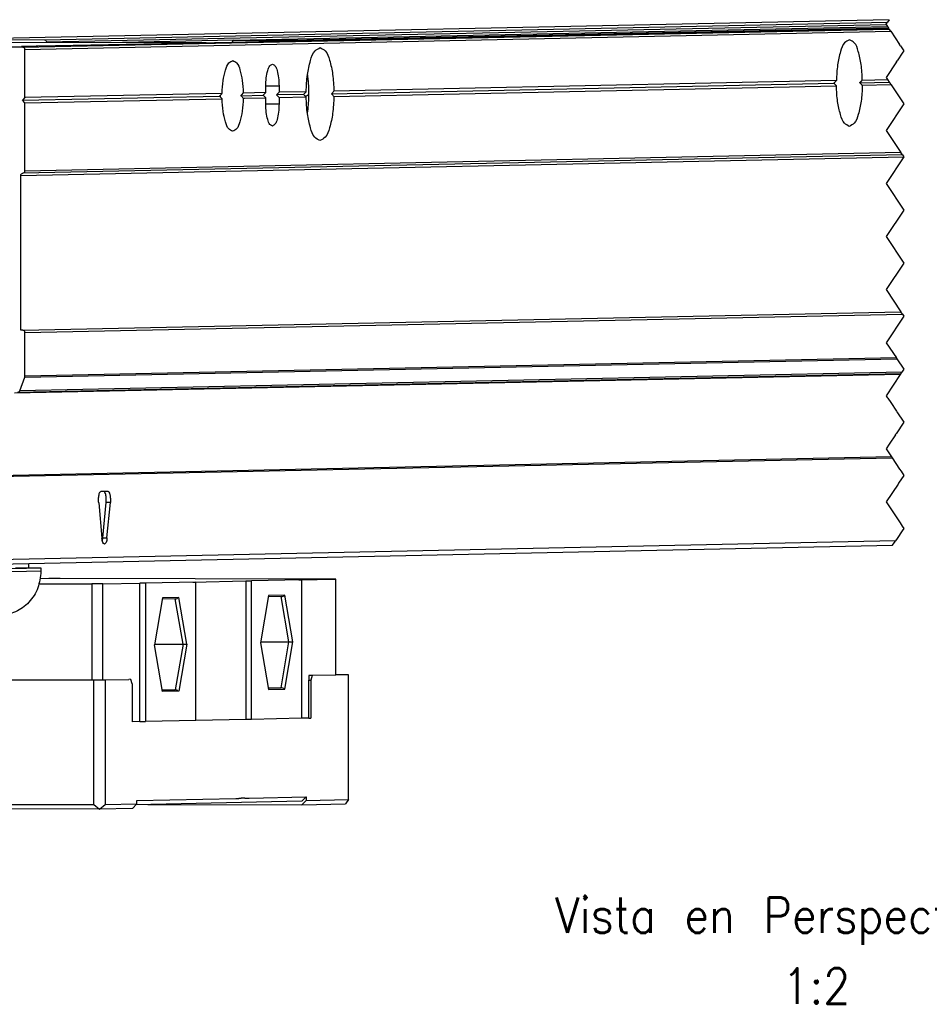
# Model space of a CAD drawing. Header units: inches. Extents: x -235 to 4016, y -109 to 485.
# Tile 12 of 29: x 412 to 463, y 50 to 105. Entities that reach past the tile are written whole.
import ezdxf

# ---------------------------------------------------------------- set-up
doc = ezdxf.new("R2010")
doc.units = ezdxf.units.IN
doc.layers.add('1', color=7, linetype='Continuous')
doc.styles.add('CONVERTER_11', font='txt.shx', dxfattribs={"width": 0.9})

# ---------------------------------------------------------------- blocks, each defined once
blk = doc.blocks.new('L-26_PERFIL__9', base_point=(767.73, 142.94))
at = {"color": 7, "linetype": 'Continuous'}
for p, q in [((921.52, 210.61), (814.46, 208.37)), ((823.56, 207.5), (921.53, 209.55)), ((823.8, 207.25), (921.7, 209.3)), ((826.01, 208.34), (921.33, 210.34)), ((826.25, 208.09), (921.18, 210.08)), ((847.47, 208.3), (921.33, 209.84)), ((853.88, 208.29), (921.43, 209.7)), ((856.18, 208.27), (921.47, 209.63)), ((814.77, 208.37), (826.01, 208.34)), ((847.38, 208.28), (834.82, 208.02)), ((856.24, 208.25), (847.24, 208.05)), ((847.47, 208.3), (852.96, 208.29)), ((852.96, 208.29), (852.96, 208.18)), ((844.3, 208), (813.94, 208.06)), ((819.98, 207.51), (823.41, 207.58)), ((823.56, 207.5), (819.98, 207.51)), ((823.8, 201.8), (823.8, 207.25)), ((847.24, 208.05), (825.27, 207.6)), ((918.48, 203.78), (921.34, 203.84)), ((852.53, 203.1), (851.04, 203.11)), ((851.04, 202.37), (851.04, 203.07)), ((852.53, 203.1), (852.53, 202.4)), ((858.45, 202.23), (915.27, 203.42)), ((915.56, 203.72), (858.74, 202.53)), ((858.74, 201.93), (915.56, 203.12)), ((918.2, 203.48), (921.53, 203.55)), ((921.73, 203.25), (918.48, 203.18)), ((823.52, 201.5), (845.81, 201.97)), ((823.8, 201.8), (823.52, 201.5)), ((823.8, 201.2), (823.52, 201.5)), ((846.1, 202.27), (823.8, 201.8)), ((823.8, 201.2), (846.1, 201.67)), ((848.21, 202.02), (850.75, 202.07)), ((851.04, 202.37), (848.49, 202.32)), ((848.49, 201.72), (848.62, 201.72)), ((848.62, 201.72), (851.04, 201.77)), ((850.75, 202.07), (851.04, 202.37)), ((851.04, 201.77), (850.75, 202.07)), ((851.04, 201.07), (851.04, 201.77)), ((852.53, 202.4), (852.25, 202.11)), ((855.31, 202.17), (852.25, 202.11)), ((852.25, 202.11), (852.53, 201.8)), ((855.6, 202.47), (852.53, 202.4)), ((852.53, 201.8), (855.6, 201.87)), ((852.53, 201.8), (852.53, 201.1)), ((823.8, 193.5), (823.8, 201.2)), ((851.04, 201.11), (852.53, 201.1)), ((823.33, 193), (923.17, 195.09)), ((923.01, 195.33), (823.57, 193.25)), ((922.85, 195.58), (823.8, 193.5)), ((823.33, 175.51), (823.33, 193)), ((823.56, 175.5), (922.84, 177.59)), ((823.8, 175.25), (923.02, 177.33)), ((823.56, 175.5), (823.33, 175.51)), ((823.8, 170.3), (823.8, 175.25)), ((823.79, 170.21), (922.39, 172.27)), ((922.33, 172.36), (823.8, 170.3)), ((922.77, 170.48), (822.61, 168.38)), ((822.99, 168.5), (922.84, 170.59)), ((922.95, 170.75), (823.21, 168.66)), ((823.21, 168.66), (823.79, 170.21)), ((823.79, 170.21), (823.8, 170.3)), ((921.79, 161.17), (819.2, 159.02)), ((819.2, 158.93), (921.85, 161.08)), ((832.42, 157.29), (833.17, 157.31)), ((832.14, 155.99), (832.51, 152)), ((832.61, 152.01), (832.98, 156.02)), ((833.46, 156.02), (832.98, 156.02)), ((833.08, 152.01), (833.46, 156.02)), ((922.23, 151.67), (819.32, 149.52)), ((832.61, 152.01), (833.08, 152.01)), ((819.32, 149.03), (921.9, 151.18)), ((825.61, 148.24), (810.52, 147.93)), ((819.32, 148.51), (825.61, 148.64)), ((822.74, 148.65), (825.61, 148.64)), ((825.61, 148.64), (825.61, 148.24))]:
    blk.add_line(p, q, dxfattribs=at)
at = {"color": 12, "linetype": 'Continuous'}
for p, q in [((921.52, 210.61), (921.33, 210.34)), ((921.17, 210.09), (921.33, 210.34)), ((921.18, 210.08), (921.17, 210.09)), ((921.18, 210.08), (921.33, 209.84)), ((921.33, 209.84), (921.35, 209.83)), ((921.35, 209.83), (921.43, 209.7)), ((921.47, 209.63), (921.43, 209.7)), ((921.53, 209.55), (921.47, 209.63)), ((921.6, 209.45), (921.53, 209.55)), ((921.66, 209.36), (921.6, 209.45)), ((921.7, 209.3), (921.66, 209.36)), ((921.7, 209.3), (922.69, 207.81)), ((922.8, 207.65), (922.69, 207.81)), ((922.8, 207.65), (923.17, 207.09)), ((923.17, 207.09), (923.06, 206.93)), ((923.06, 206.93), (922.41, 205.94)), ((922.36, 205.86), (921.17, 204.09)), ((922.36, 205.86), (922.41, 205.94)), ((921.17, 204.09), (921.34, 203.84)), ((921.34, 203.84), (921.53, 203.55)), ((921.53, 203.55), (921.64, 203.38)), ((921.64, 203.38), (921.67, 203.34)), ((921.67, 203.34), (921.69, 203.32)), ((921.69, 203.32), (921.73, 203.25)), ((921.73, 203.25), (922.43, 202.21)), ((922.43, 202.21), (923.17, 201.09)), ((923.17, 201.09), (921.17, 198.09)), ((921.17, 198.09), (922.85, 195.58)), ((923.17, 195.09), (921.17, 192.09)), ((923.01, 195.33), (922.85, 195.58)), ((923.01, 195.33), (923.17, 195.09)), ((921.17, 192.09), (923.17, 189.09)), ((923.17, 189.09), (921.17, 186.09)), ((921.17, 186.09), (923.17, 183.09)), ((923.17, 183.09), (921.17, 180.09)), ((921.17, 180.09), (922.84, 177.59)), ((923.17, 177.09), (921.17, 174.09)), ((923.02, 177.33), (922.84, 177.59)), ((923.02, 177.33), (923.17, 177.09)), ((921.17, 174.09), (922.33, 172.36)), ((922.39, 172.27), (922.33, 172.36)), ((922.39, 172.27), (923.17, 171.09)), ((922.77, 170.48), (921.17, 168.09)), ((922.84, 170.59), (922.77, 170.48)), ((922.87, 170.63), (922.84, 170.59)), ((922.87, 170.63), (922.95, 170.75)), ((923.17, 171.09), (922.95, 170.75)), ((921.17, 168.09), (921.3, 167.91)), ((921.36, 167.82), (921.3, 167.91)), ((921.36, 167.82), (921.69, 167.32)), ((921.69, 167.32), (922.33, 166.36)), ((922.39, 166.28), (922.33, 166.36)), ((922.39, 166.28), (923.17, 165.09)), ((923.17, 165.09), (922.3, 163.79)), ((922.24, 163.68), (921.52, 162.61)), ((922.24, 163.68), (922.29, 163.78)), ((922.3, 163.79), (922.29, 163.78)), ((921.52, 162.61), (921.17, 162.09)), ((921.17, 162.09), (921.79, 161.17)), ((921.79, 161.17), (921.85, 161.08)), ((921.85, 161.08), (922.7, 159.8)), ((922.7, 159.8), (922.86, 159.56)), ((922.86, 159.56), (923.17, 159.09)), ((922.52, 158.11), (921.17, 156.09)), ((922.59, 158.21), (922.52, 158.11)), ((923.17, 159.09), (922.59, 158.21)), ((921.17, 156.09), (922.75, 153.72)), ((922.75, 153.72), (923, 153.35)), ((923, 152.83), (922.43, 151.97)), ((923, 153.35), (923.17, 153.09)), ((923.16, 153.07), (923, 152.83)), ((923.17, 153.09), (923.16, 153.07)), ((921.9, 151.18), (922.18, 151.6)), ((922.18, 151.6), (922.23, 151.67)), ((922.43, 151.97), (922.23, 151.67))]:
    blk.add_line(p, q, dxfattribs=at)
at = {"color": 7, "linetype": 'Continuous'}
blk.add_arc((822.99, 168.74), 0.239, 271.9746, 340.3639, dxfattribs=at)
for points, knots in [([(826.01, 208.34), (826.07, 208.33), (826.2, 208.29), (826.23, 208.16), (826.25, 208.09)], [0, 0, 0, 0, 0.1840049, 0.3741979, 0.3741979, 0.3741979, 0.3741979]), ([(847.24, 208.05), (847.25, 208.12), (847.28, 208.25), (847.41, 208.28), (847.47, 208.3)], [0, 0, 0, 0, 0.1896804, 0.3692026, 0.3692026, 0.3692026, 0.3692026]), ([(852.96, 208.29), (853.12, 208.29), (853.43, 208.29), (853.73, 208.29), (853.88, 208.29)], [0, 0, 0, 0, 0.4712866, 0.9187209, 0.9187209, 0.9187209, 0.9187209]), ([(853.88, 208.29), (853.89, 208.29), (853.91, 208.29), (853.96, 208.28), (854.01, 208.25), (854.04, 208.22), (854.06, 208.2)], [0, 0, 0, 0, 0.0320022, 0.0578492, 0.1373419, 0.2008355, 0.2008355, 0.2008355, 0.2008355]), ([(856.12, 208.25), (856.13, 208.25), (856.15, 208.26), (856.17, 208.27), (856.18, 208.27)], [0, 0, 0, 0, 0.03272205, 0.06175634, 0.06175634, 0.06175634, 0.06175634]), ([(856.18, 208.27), (856.23, 208.27), (856.33, 208.27), (856.43, 208.26), (856.47, 208.26)], [0, 0, 0, 0, 0.1698375, 0.2908671, 0.2908671, 0.2908671, 0.2908671]), ([(856.47, 208.26), (856.46, 208.26), (856.44, 208.25), (856.4, 208.25), (856.33, 208.25), (856.27, 208.25), (856.24, 208.25)], [0, 0, 0, 0, 0.014901, 0.0583711, 0.1357579, 0.2299557, 0.2299557, 0.2299557, 0.2299557]), ([(917.03, 208.35), (916.83, 208.25), (916.3, 207.98), (915.96, 206.85), (915.63, 205.44), (915.58, 204.33), (915.56, 203.72)], [0, 0, 0, 0, 0.644613, 1.742546, 3.276372, 5.073158, 5.073158, 5.073158, 5.073158]), ([(918.48, 203.78), (918.46, 204.38), (918.41, 205.48), (918.09, 206.87), (917.75, 207.99), (917.23, 208.25), (917.03, 208.35)], [0, 0, 0, 0, 1.775747, 3.287621, 4.36916, 5.006486, 5.006486, 5.006486, 5.006486]), ([(825.27, 207.6), (825.03, 207.6), (824.41, 207.59), (823.79, 207.58), (823.41, 207.58)], [0, 0, 0, 0, 0.718048, 1.852013, 1.852013, 1.852013, 1.852013]), ([(823.8, 207.25), (823.79, 207.32), (823.76, 207.46), (823.63, 207.49), (823.56, 207.5)], [0, 0, 0, 0, 0.1904284, 0.378617, 0.378617, 0.378617, 0.378617]), ([(826.25, 208.09), (826.25, 208.08), (826.25, 208.06), (826.25, 208.04), (826.25, 208.04)], [0, 0, 0, 0, 0.02986338, 0.05906871, 0.05906871, 0.05906871, 0.05906871]), ([(855.6, 202.47), (855.63, 203.12), (855.68, 204.32), (856.03, 205.83), (856.4, 207.05), (856.97, 207.34), (857.18, 207.45)], [0, 0, 0, 0, 1.931801, 3.582192, 4.763795, 5.456782, 5.456782, 5.456782, 5.456782]), ([(857.18, 207.45), (857.39, 207.34), (857.96, 207.06), (858.31, 205.86), (858.66, 204.36), (858.71, 203.18), (858.74, 202.53)], [0, 0, 0, 0, 0.685167, 1.849171, 3.476026, 5.385333, 5.385333, 5.385333, 5.385333]), ([(846.1, 202.27), (846.12, 202.76), (846.17, 203.66), (846.44, 204.79), (846.71, 205.7), (847.14, 205.91), (847.3, 205.99)], [0, 0, 0, 0, 1.449513, 2.683617, 3.566448, 4.086687, 4.086687, 4.086687, 4.086687]), ([(847.3, 205.99), (847.46, 205.92), (847.89, 205.7), (848.16, 204.81), (848.42, 203.69), (848.47, 202.8), (848.49, 202.32)], [0, 0, 0, 0, 0.514319, 1.383856, 2.600085, 4.032305, 4.032305, 4.032305, 4.032305]), ([(851.04, 203.07), (851.04, 203.4), (851.06, 204), (851.23, 204.76), (851.4, 205.38), (851.68, 205.53), (851.79, 205.59)], [0, 0, 0, 0, 0.963567, 1.796336, 2.394436, 2.740109, 2.740109, 2.740109, 2.740109]), ([(851.79, 205.59), (851.89, 205.53), (852.17, 205.38), (852.34, 204.77), (852.51, 204.02), (852.52, 203.42), (852.53, 203.1)], [0, 0, 0, 0, 0.341874, 0.931371, 1.752837, 2.706044, 2.706044, 2.706044, 2.706044]), ([(855.74, 204.37), (855.75, 204.29), (855.77, 204.13), (855.86, 203.31), (855.92, 201.94), (855.8, 200.67), (855.73, 200.04)], [0, 0, 0, 0, 0.242377, 0.490961, 2.452993, 4.339482, 4.339482, 4.339482, 4.339482]), ([(918.2, 203.48), (918.21, 203.5), (918.24, 203.52), (918.27, 203.56), (918.31, 203.6), (918.34, 203.63), (918.38, 203.67), (918.41, 203.71), (918.45, 203.75), (918.47, 203.77), (918.48, 203.78)], [0, 0, 0, 0, 0.0517744, 0.1034897, 0.1551414, 0.206725, 0.258236, 0.30967, 0.3610225, 0.4122891, 0.4122891, 0.4122891, 0.4122891]), ([(915.27, 203.42), (915.28, 203.44), (915.3, 203.46), (915.34, 203.5), (915.38, 203.54), (915.41, 203.57), (915.45, 203.61), (915.48, 203.65), (915.52, 203.69), (915.54, 203.71), (915.56, 203.72)], [0, 0, 0, 0, 0.0518351, 0.1037326, 0.1556878, 0.2076965, 0.2597539, 0.3118557, 0.3639972, 0.4161741, 0.4161741, 0.4161741, 0.4161741]), ([(915.56, 203.12), (915.53, 203.15), (915.48, 203.2), (915.41, 203.27), (915.34, 203.35), (915.29, 203.4), (915.27, 203.42)], [0, 0, 0, 0, 0.1044995, 0.2088385, 0.3091722, 0.4169393, 0.4169393, 0.4169393, 0.4169393]), ([(917.01, 198.55), (916.82, 198.65), (916.29, 198.92), (915.95, 200.04), (915.63, 201.42), (915.58, 202.53), (915.56, 203.12)], [0, 0, 0, 0, 0.637326, 1.718865, 3.23074, 5.006487, 5.006487, 5.006487, 5.006487]), ([(918.48, 203.18), (918.46, 202.58), (918.41, 201.46), (918.08, 200.06), (917.74, 198.93), (917.21, 198.65), (917.01, 198.55)], [0, 0, 0, 0, 1.796786, 3.330613, 4.428546, 5.073159, 5.073159, 5.073159, 5.073159]), ([(918.48, 203.18), (918.46, 203.21), (918.41, 203.26), (918.34, 203.33), (918.27, 203.41), (918.22, 203.46), (918.2, 203.48)], [0, 0, 0, 0, 0.1028776, 0.2060557, 0.3095143, 0.4132287, 0.4132287, 0.4132287, 0.4132287]), ([(845.81, 201.97), (845.82, 201.98), (845.85, 202.01), (845.88, 202.05), (845.92, 202.08), (845.96, 202.12), (845.99, 202.16), (846.03, 202.2), (846.06, 202.23), (846.09, 202.26), (846.1, 202.27)], [0, 0, 0, 0, 0.0518553, 0.1037875, 0.1601231, 0.2078553, 0.2599774, 0.3121493, 0.3643642, 0.4166153, 0.4166153, 0.4166153, 0.4166153]), ([(846.1, 201.67), (846.08, 201.69), (846.03, 201.74), (845.95, 201.82), (845.88, 201.9), (845.83, 201.95), (845.81, 201.97)], [0, 0, 0, 0, 0.1046416, 0.2091063, 0.3161902, 0.4173611, 0.4173611, 0.4173611, 0.4173611]), ([(845.91, 201.86), (845.91, 201.9), (845.92, 201.97), (845.92, 202.04), (845.92, 202.08)], [0, 0, 0, 0, 0.1079791, 0.2158945, 0.2158945, 0.2158945, 0.2158945]), ([(847.29, 197.99), (847.13, 198.07), (846.7, 198.29), (846.43, 199.18), (846.17, 200.3), (846.12, 201.19), (846.1, 201.67)], [0, 0, 0, 0, 0.514319, 1.383856, 2.600085, 4.032306, 4.032306, 4.032306, 4.032306]), ([(848.49, 201.72), (848.47, 201.23), (848.42, 200.33), (848.15, 199.2), (847.88, 198.29), (847.45, 198.08), (847.29, 197.99)], [0, 0, 0, 0, 1.449514, 2.683618, 3.566449, 4.086689, 4.086689, 4.086689, 4.086689]), ([(848.49, 202.32), (848.48, 202.31), (848.45, 202.28), (848.42, 202.25), (848.38, 202.21), (848.35, 202.17), (848.31, 202.13), (848.28, 202.1), (848.24, 202.06), (848.22, 202.03), (848.21, 202.02)], [0, 0, 0, 0, 0.0511358, 0.1023837, 0.1537372, 0.2051895, 0.2567341, 0.3083642, 0.3600731, 0.411854, 0.411854, 0.411854, 0.411854]), ([(848.21, 202.02), (848.25, 201.97), (848.35, 201.87), (848.44, 201.77), (848.49, 201.72)], [0, 0, 0, 0, 0.2069806, 0.412813, 0.412813, 0.412813, 0.412813]), ([(855.31, 202.17), (855.32, 202.18), (855.35, 202.21), (855.38, 202.24), (855.42, 202.28), (855.46, 202.32), (855.49, 202.36), (855.53, 202.39), (855.57, 202.43), (855.59, 202.46), (855.6, 202.47)], [0, 0, 0, 0, 0.0518297, 0.1037174, 0.1556593, 0.2076514, 0.2596898, 0.3117706, 0.3638898, 0.4160436, 0.4160436, 0.4160436, 0.4160436]), ([(855.6, 201.87), (855.58, 201.89), (855.53, 201.94), (855.46, 202.02), (855.38, 202.09), (855.34, 202.15), (855.31, 202.17)], [0, 0, 0, 0, 0.1044567, 0.2087574, 0.3168309, 0.4168146, 0.4168146, 0.4168146, 0.4168146]), ([(855.5, 201.97), (855.55, 201.98), (855.64, 202.01), (855.74, 202.06), (855.82, 202.1), (855.86, 202.13), (855.88, 202.14)], [0, 0, 0, 0, 0.1570749, 0.2712634, 0.343716, 0.4144264, 0.4144264, 0.4144264, 0.4144264]), ([(857.16, 196.95), (856.95, 197.06), (856.38, 197.35), (856.03, 198.55), (855.68, 200.04), (855.63, 201.23), (855.6, 201.87)], [0, 0, 0, 0, 0.685167, 1.849172, 3.476027, 5.385335, 5.385335, 5.385335, 5.385335]), ([(858.74, 201.93), (858.71, 201.29), (858.66, 200.08), (858.31, 198.57), (857.94, 197.35), (857.37, 197.06), (857.16, 196.95)], [0, 0, 0, 0, 1.931801, 3.582193, 4.763797, 5.456783, 5.456783, 5.456783, 5.456783]), ([(858.74, 202.53), (858.69, 202.48), (858.6, 202.38), (858.5, 202.28), (858.45, 202.23)], [0, 0, 0, 0, 0.2057544, 0.4124177, 0.4124177, 0.4124177, 0.4124177]), ([(858.45, 202.23), (858.5, 202.18), (858.6, 202.08), (858.69, 201.98), (858.74, 201.93)], [0, 0, 0, 0, 0.2071097, 0.4133514, 0.4133514, 0.4133514, 0.4133514]), ([(851.78, 198.59), (851.67, 198.64), (851.39, 198.79), (851.22, 199.4), (851.06, 200.16), (851.04, 200.75), (851.04, 201.07)], [0, 0, 0, 0, 0.341874, 0.931371, 1.752837, 2.706044, 2.706044, 2.706044, 2.706044]), ([(852.53, 201.1), (852.52, 200.78), (852.51, 200.18), (852.34, 199.41), (852.17, 198.8), (851.88, 198.64), (851.78, 198.59)], [0, 0, 0, 0, 0.963567, 1.796336, 2.394436, 2.740109, 2.740109, 2.740109, 2.740109]), ([(823.33, 193), (823.34, 193.07), (823.37, 193.2), (823.5, 193.24), (823.57, 193.25)], [0, 0, 0, 0, 0.1899256, 0.3736541, 0.3736541, 0.3736541, 0.3736541]), ([(823.57, 193.25), (823.63, 193.27), (823.76, 193.3), (823.79, 193.44), (823.8, 193.5)], [0, 0, 0, 0, 0.1837284, 0.3736539, 0.3736539, 0.3736539, 0.3736539]), ([(823.8, 175.25), (823.79, 175.32), (823.76, 175.46), (823.63, 175.49), (823.56, 175.5)], [0, 0, 0, 0, 0.1904284, 0.378617, 0.378617, 0.378617, 0.378617]), ([(832.14, 155.99), (832.13, 156.15), (832.11, 156.45), (832.17, 156.84), (832.23, 157.17), (832.37, 157.26), (832.42, 157.29)], [0, 0, 0, 0, 0.462943, 0.895016, 1.215219, 1.389787, 1.389787, 1.389787, 1.389787]), ([(832.98, 156.02), (832.99, 156.17), (833.01, 156.47), (832.95, 156.86), (832.88, 157.15), (832.78, 157.26), (832.74, 157.3)], [0, 0, 0, 0, 0.463341, 0.893172, 1.170126, 1.340106, 1.340106, 1.340106, 1.340106]), ([(833.17, 157.31), (833.22, 157.28), (833.36, 157.19), (833.42, 156.86), (833.48, 156.47), (833.47, 156.17), (833.46, 156.02)], [0, 0, 0, 0, 0.171046, 0.487068, 0.916898, 1.38024, 1.38024, 1.38024, 1.38024]), ([(832.8, 151.3), (832.73, 151.36), (832.54, 151.54), (832.52, 151.82), (832.51, 152)], [0, 0, 0, 0, 0.2609776, 0.7754194, 0.7754194, 0.7754194, 0.7754194]), ([(832.56, 151.7), (832.57, 151.75), (832.59, 151.85), (832.6, 151.96), (832.61, 152.01)], [0, 0, 0, 0, 0.1499986, 0.3159142, 0.3159142, 0.3159142, 0.3159142]), ([(833.08, 152.01), (833.07, 151.83), (833.06, 151.55), (832.86, 151.36), (832.8, 151.3)], [0, 0, 0, 0, 0.5231997, 0.7883037, 0.7883037, 0.7883037, 0.7883037]), ([(825.61, 148.24), (825.54, 147.6), (825.4, 146.32), (824.34, 144.68), (822.8, 143.52), (821.56, 143.34), (820.94, 143.25)], [0, 0, 0, 0, 1.920082, 3.816209, 5.679026, 7.518185, 7.518185, 7.518185, 7.518185])]:
    blk.add_open_spline(points, degree=3, knots=knots, dxfattribs=at)
blk = doc.blocks.new('L-28_CABEZA__10', base_point=(799.94, 121.36))
at = {"color": 7, "linetype": 'Continuous'}
for p, q in [((826.51, 147.43), (825.54, 147.41)), ((827.77, 147.43), (826.51, 147.43)), ((858.3, 147.37), (827.77, 147.43)), ((843.12, 147.02), (837.44, 146.9)), ((842.79, 147.02), (848.78, 147.15)), ((842.79, 147.02), (843.12, 147.02)), ((843.12, 131.37), (843.12, 147.02)), ((848.78, 147.15), (848.78, 131.5)), ((848.78, 147.15), (849.41, 147.15)), ((855.09, 147.27), (849.41, 147.15)), ((849.41, 131.5), (849.41, 147.15)), ((854.76, 147.27), (858.95, 147.36)), ((854.76, 147.27), (855.09, 147.27)), ((855.09, 147.27), (855.09, 131.62)), ((858.95, 147.36), (858.3, 147.37)), ((858.95, 136.51), (858.95, 147.36)), ((825.41, 146.82), (831.37, 146.81)), ((831.37, 146.81), (831.37, 135.96)), ((832.62, 146.81), (831.37, 146.81)), ((832.62, 146.81), (836.81, 146.9)), ((832.62, 135.96), (832.62, 146.81)), ((836.81, 131.25), (836.81, 146.9)), ((837.44, 146.9), (836.81, 146.9)), ((837.44, 146.9), (837.44, 131.25)), ((839.36, 145.24), (838.45, 139.92)), ((840.79, 145.13), (839.34, 145.1)), ((841.2, 145.28), (839.36, 145.24)), ((841.68, 140), (840.79, 145.13)), ((840.8, 145.13), (840.79, 145.13)), ((842.11, 140), (841.2, 145.28)), ((851.33, 145.5), (850.42, 140.17)), ((852.76, 145.38), (851.31, 145.35)), ((853.17, 145.53), (851.33, 145.5)), ((852.77, 145.38), (852.76, 145.38)), ((853.65, 140.25), (852.76, 145.38)), ((854.08, 140.25), (853.17, 145.53)), ((800.18, 142.95), (800.18, 136.03)), ((800.83, 136.02), (800.83, 142.95)), ((839.36, 134.64), (838.45, 139.92)), ((838.46, 140.01), (841.68, 140)), ((841.68, 140), (840.79, 134.83)), ((842.11, 140), (841.2, 134.68)), ((850.42, 140.17), (851.33, 134.89)), ((850.43, 140.26), (853.65, 140.25)), ((852.76, 135.08), (853.65, 140.25)), ((853.17, 134.93), (854.08, 140.25)), ((799.94, 121.93), (799.94, 136.03)), ((799.94, 136.03), (800.18, 136.03)), ((800.18, 136.03), (800.59, 136.02)), ((800.59, 136.02), (800.59, 121.92)), ((800.59, 136.02), (800.83, 136.02)), ((800.83, 136.02), (831.37, 135.96)), ((831.37, 135.96), (831.6, 135.96)), ((831.6, 121.86), (831.6, 135.96)), ((831.6, 135.96), (832.62, 135.96)), ((832.62, 135.96), (832.86, 135.96)), ((832.86, 135.96), (835.54, 136.02)), ((832.86, 135.96), (832.86, 121.86)), ((835.69, 136.03), (835.54, 136.02)), ((835.69, 136.03), (835.78, 136.02)), ((835.93, 135.53), (835.78, 136.02)), ((856.04, 136.45), (855.89, 136.45)), ((855.89, 136.45), (855.89, 135.95)), ((855.89, 131.65), (855.89, 135.95)), ((855.89, 135.95), (856.13, 135.95)), ((856.27, 136.45), (856.04, 136.45)), ((856.27, 136.45), (856.13, 135.95)), ((856.13, 135.95), (856.13, 131.65)), ((858.95, 136.51), (856.27, 136.45)), ((859.74, 136.55), (858.95, 136.55)), ((860.39, 136.54), (858.95, 136.51)), ((860.39, 136.54), (859.74, 136.55)), ((860.39, 122.44), (860.39, 136.54)), ((835.93, 135.53), (835.93, 131.23)), ((839.33, 134.83), (840.79, 134.83)), ((840.79, 134.83), (839.34, 134.8)), ((851.3, 135.08), (852.76, 135.08)), ((851.31, 135.05), (852.76, 135.08)), ((851.33, 134.89), (853.17, 134.93)), ((841.2, 134.68), (839.36, 134.64)), ((843.12, 131.37), (837.44, 131.25)), ((848.78, 131.5), (843.12, 131.38)), ((849.41, 131.5), (848.78, 131.5)), ((855.09, 131.62), (849.41, 131.5)), ((855.89, 131.65), (855.09, 131.63)), ((855.89, 131.65), (856.13, 131.65)), ((836.81, 131.25), (835.93, 131.23)), ((836.81, 131.25), (837.44, 131.25)), ((836.45, 122.34), (847.66, 122.57)), ((847.66, 122.57), (847.98, 122.57)), ((847.98, 122.57), (847.99, 122.57)), ((847.99, 122.57), (848.03, 122.58)), ((848.03, 122.58), (848.27, 122.59)), ((848.28, 122.59), (848.27, 122.59)), ((848.6, 122.59), (848.28, 122.59)), ((848.61, 122.59), (848.6, 122.59)), ((848.67, 122.59), (848.61, 122.59)), ((848.67, 122.59), (849.14, 122.6)), ((849.14, 122.6), (855.6, 122.74)), ((855.12, 122.24), (855.6, 122.74)), ((855.6, 122.74), (855.6, 122.34)), ((800.27, 121.43), (799.94, 121.93)), ((800.27, 121.43), (800.59, 121.92)), ((832.23, 121.36), (800.27, 121.43)), ((800.59, 121.92), (831.6, 121.86)), ((831.6, 121.86), (832.23, 121.36)), ((832.23, 121.36), (832.86, 121.86)), ((835.97, 121.44), (832.23, 121.36)), ((832.86, 121.86), (836.45, 121.94)), ((835.97, 121.44), (836.45, 121.94)), ((855.12, 122.24), (836.36, 121.85)), ((836.45, 121.94), (836.45, 122.34)), ((837.71, 121.87), (855.12, 121.84)), ((855.6, 122.34), (855.12, 121.84)), ((855.12, 121.84), (860.06, 121.94)), ((855.6, 122.34), (860.39, 122.44)), ((860.39, 122.44), (860.06, 121.94))]:
    blk.add_line(p, q, dxfattribs=at)
for centre, radius, start, end in [((840.77, 145.79), 0.655, 272.2037, 309.9512), ((852.75, 146.04), 0.655, 272.2037, 309.9512), ((840.77, 134.17), 0.657, 50.0701, 88.8201), ((852.74, 134.42), 0.657, 50.0701, 88.8201)]:
    blk.add_arc(centre, radius, start, end, dxfattribs=at)
for points, knots in [([(824.24, 148.65), (824.24, 148.73), (824.24, 148.89), (824.25, 149.05), (824.25, 149.13)], [0, 0, 0, 0, 0.2439594, 0.4879118, 0.4879118, 0.4879118, 0.4879118]), ([(816.65, 143.16), (816.51, 142.97), (816.23, 142.58), (816.06, 141.59), (816.53, 140.33), (817.99, 139.67), (819.54, 140.33), (819.76, 141.32), (819.87, 141.83)], [0, 0, 0, 0, 0.703009, 1.439789, 2.923295, 4.358533, 5.791615, 7.273035, 7.273035, 7.273035, 7.273035]), ([(817.39, 143.18), (817.18, 143.01), (816.76, 142.65), (816.55, 141.69), (816.98, 140.57), (817.77, 140.38), (818.16, 140.29)], [0, 0, 0, 0, 0.78674, 1.613328, 2.791714, 3.931669, 3.931669, 3.931669, 3.931669]), ([(817.72, 141.86), (817.75, 142.14), (817.83, 142.68), (818.25, 143.03), (818.45, 143.2)], [0, 0, 0, 0, 0.809534, 1.580491, 1.580491, 1.580491, 1.580491]), ([(819.61, 141.83), (819.57, 142.13), (819.49, 142.69), (819.03, 143.04), (818.81, 143.21)], [0, 0, 0, 0, 0.843614, 1.646116, 1.646116, 1.646116, 1.646116]), ([(819.87, 141.83), (819.84, 142.1), (819.79, 142.61), (819.47, 143.02), (819.31, 143.22)], [0, 0, 0, 0, 0.77968, 1.523787, 1.523787, 1.523787, 1.523787]), ([(818.69, 140.4), (818.42, 140.57), (817.87, 140.9), (817.77, 141.54), (817.72, 141.86)], [0, 0, 0, 0, 0.896349, 1.837344, 1.837344, 1.837344, 1.837344]), ([(818.16, 140.29), (818.55, 140.39), (819.35, 140.61), (819.52, 141.42), (819.61, 141.83)], [0, 0, 0, 0, 1.124659, 2.286829, 2.286829, 2.286829, 2.286829]), ([(841.68, 140), (841.72, 140), (841.79, 140), (841.91, 140), (842.01, 140), (842.08, 140), (842.11, 140)], [0, 0, 0, 0, 0.1253091, 0.2179303, 0.3462037, 0.434465, 0.434465, 0.434465, 0.434465]), ([(853.65, 140.25), (853.69, 140.25), (853.76, 140.25), (853.88, 140.25), (853.98, 140.25), (854.05, 140.25), (854.08, 140.25)], [0, 0, 0, 0, 0.1253091, 0.2179303, 0.3462037, 0.434465, 0.434465, 0.434465, 0.434465])]:
    blk.add_open_spline(points, degree=3, knots=knots, dxfattribs=at)
blk = doc.blocks.new('L-28__11', base_point=(767.73, 121.36))
for name, p in [('L-26_PERFIL__9', (767.73, 142.94)), ('L-28_CABEZA__10', (799.94, 121.36))]:
    blk.add_blockref(name, p)
blk = doc.blocks.new('A1', base_point=(1051.49, 169.59))
blk.add_blockref('L-28__11', (767.73, 121.36))
at = {"layer": '1', "color": 2, "insert": (883.75, 111.36), "char_height": 4, "attachment_point": 1, "line_spacing_factor": 1.20048, "style": 'CONVERTER_11'}
blk.add_mtext('Vista en Perspectiva\\P        1:2', dxfattribs=at)

msp = doc.modelspace()

# ---------------------------------------------------------------- block references
at = {"xscale": 0.5, "yscale": 0.5, "zscale": 0.5}
msp.add_blockref('A1', (525.745, 84.795), dxfattribs=at)

doc.saveas('drawing.dxf')
